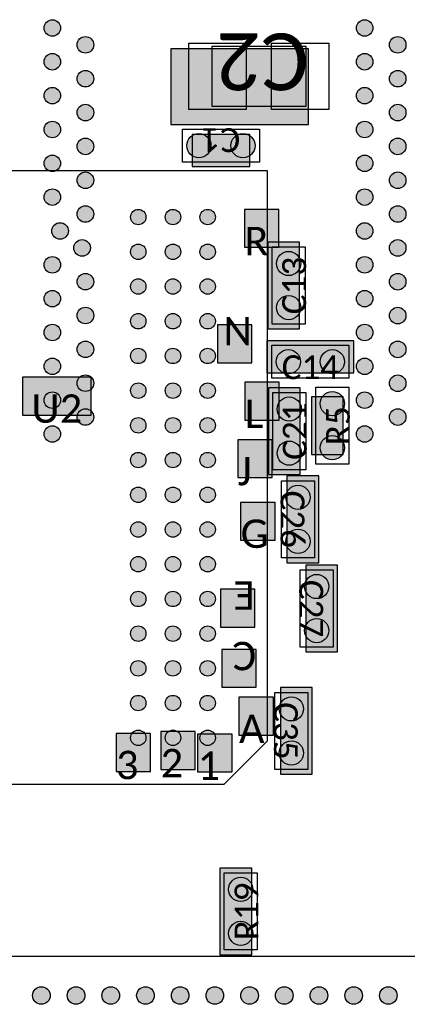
# Model space of a CAD drawing. Extents: x 39 to 117.4, y 137.3 to 200.1.
# Tile 8 of 11: x 77.5 to 86.4, y 163.4 to 186.1. Entities that reach past the tile are written whole.
import ezdxf

# ---------------------------------------------------------------- set-up
doc = ezdxf.new("R2010")
doc.units = 0
doc.header["$MEASUREMENT"] = 0
doc.layers.add('CAD_DRAWING', color=7, linetype='CONTINUOUS')
doc.styles.get("Standard").update_dxf_attribs({"font": 'txt.shx'})

msp = doc.modelspace()

# ---------------------------------------------------------------- hatches: boundary and pattern name
at = {"layer": 'CAD_DRAWING'}
h = msp.add_hatch(color=254, dxfattribs=at)
edge = h.paths.add_edge_path()
edge.add_arc((78.248, 185.887), 0.191, 0, 360)
h = msp.add_hatch(color=254, dxfattribs=at)
edge = h.paths.add_edge_path()
edge.add_arc((85.449, 185.887), 0.191, 0, 360)
h = msp.add_hatch(color=254, dxfattribs=at)
edge = h.paths.add_edge_path()
edge.add_arc((79.01, 185.498), 0.191, 0, 360)
h = msp.add_hatch(color=254, dxfattribs=at)
edge = h.paths.add_edge_path()
edge.add_arc((86.211, 185.498), 0.191, 0, 360)
for points in [[(84.153, 185.408), (80.978, 185.408), (80.978, 183.663), (84.153, 183.663)], [(82.801, 183.429), (81.468, 183.429), (81.468, 182.696), (82.801, 182.696)], [(82.675, 180.833), (83.469, 180.833), (83.469, 181.705), (82.675, 181.705)], [(83.949, 178.951), (83.949, 180.951), (83.216, 180.951), (83.216, 178.951)], [(82.851, 179.045), (82.057, 179.045), (82.057, 178.172), (82.851, 178.172)], [(83.197, 177.942), (85.197, 177.942), (85.197, 178.675), (83.197, 178.675)], [(77.556, 176.964), (79.144, 176.964), (79.144, 177.837), (77.556, 177.837)], [(82.683, 176.85), (83.477, 176.85), (83.477, 177.722), (82.683, 177.722)], [(83.963, 175.596), (83.963, 177.596), (83.231, 177.596), (83.231, 175.596)], [(84.956, 176.054), (84.956, 177.387), (84.224, 177.387), (84.224, 176.054)], [(82.523, 175.524), (83.317, 175.524), (83.317, 176.396), (82.523, 176.396)], [(83.658, 175.564), (83.658, 173.564), (84.391, 173.564), (84.391, 175.564)], [(82.589, 174.081), (83.383, 174.081), (83.383, 174.954), (82.589, 174.954)], [(84.09, 173.507), (84.09, 171.507), (84.823, 171.507), (84.823, 173.507)], [(82.919, 172.951), (82.126, 172.951), (82.126, 172.079), (82.919, 172.079)], [(82.947, 171.564), (82.153, 171.564), (82.153, 170.692), (82.947, 170.692)], [(83.506, 170.687), (83.506, 168.687), (84.239, 168.687), (84.239, 170.687)], [(82.551, 169.591), (83.345, 169.591), (83.345, 170.463), (82.551, 170.463)], [(79.717, 168.751), (80.511, 168.751), (80.511, 169.624), (79.717, 169.624)], [(80.747, 168.801), (81.541, 168.801), (81.541, 169.674), (80.747, 169.674)], [(81.597, 168.741), (82.391, 168.741), (82.391, 169.614), (81.597, 169.614)], [(82.846, 164.528), (82.846, 166.528), (82.113, 166.528), (82.113, 164.528)]]:
    msp.add_hatch(color=254, dxfattribs=at).paths.add_polyline_path(points)
h = msp.add_hatch(color=254, dxfattribs=at)
edge = h.paths.add_edge_path()
edge.add_arc((78.248, 185.108), 0.191, 0, 360)
h = msp.add_hatch(color=254, dxfattribs=at)
edge = h.paths.add_edge_path()
edge.add_arc((85.449, 185.108), 0.191, 0, 360)
h = msp.add_hatch(color=254, dxfattribs=at)
edge = h.paths.add_edge_path()
edge.add_arc((79.01, 184.718), 0.191, 0, 360)
h = msp.add_hatch(color=254, dxfattribs=at)
edge = h.paths.add_edge_path()
edge.add_arc((86.211, 184.718), 0.191, 0, 360)
h = msp.add_hatch(color=254, dxfattribs=at)
edge = h.paths.add_edge_path()
edge.add_arc((78.248, 184.328), 0.191, 0, 360)
h = msp.add_hatch(color=254, dxfattribs=at)
edge = h.paths.add_edge_path()
edge.add_arc((85.449, 184.328), 0.191, 0, 360)
h = msp.add_hatch(color=254, dxfattribs=at)
edge = h.paths.add_edge_path()
edge.add_arc((79.01, 183.938), 0.191, 0, 360)
h = msp.add_hatch(color=254, dxfattribs=at)
edge = h.paths.add_edge_path()
edge.add_arc((86.211, 183.938), 0.191, 0, 360)
h = msp.add_hatch(color=254, dxfattribs=at)
edge = h.paths.add_edge_path()
edge.add_arc((78.248, 183.548), 0.191, 0, 360)
h = msp.add_hatch(color=254, dxfattribs=at)
edge = h.paths.add_edge_path()
edge.add_arc((85.449, 183.548), 0.191, 0, 360)
h = msp.add_hatch(color=254, dxfattribs=at)
edge = h.paths.add_edge_path()
edge.add_arc((79.01, 183.158), 0.191, 0, 360)
h = msp.add_hatch(color=254, dxfattribs=at)
edge = h.paths.add_edge_path()
edge.add_arc((81.626, 183.175), 0.279, 0, 360)
h = msp.add_hatch(color=254, dxfattribs=at)
edge = h.paths.add_edge_path()
edge.add_arc((82.642, 183.175), 0.279, 0, 360)
h = msp.add_hatch(color=254, dxfattribs=at)
edge = h.paths.add_edge_path()
edge.add_arc((86.211, 183.158), 0.191, 0, 360)
h = msp.add_hatch(color=254, dxfattribs=at)
edge = h.paths.add_edge_path()
edge.add_arc((78.248, 182.768), 0.191, 0, 360)
h = msp.add_hatch(color=254, dxfattribs=at)
edge = h.paths.add_edge_path()
edge.add_arc((85.449, 182.768), 0.191, 0, 360)
h = msp.add_hatch(color=254, dxfattribs=at)
edge = h.paths.add_edge_path()
edge.add_arc((79.01, 182.378), 0.191, 0, 360)
h = msp.add_hatch(color=254, dxfattribs=at)
edge = h.paths.add_edge_path()
edge.add_arc((86.211, 182.378), 0.191, 0, 360)
h = msp.add_hatch(color=254, dxfattribs=at)
edge = h.paths.add_edge_path()
edge.add_arc((78.248, 181.989), 0.191, 0, 360)
h = msp.add_hatch(color=254, dxfattribs=at)
edge = h.paths.add_edge_path()
edge.add_arc((85.449, 181.989), 0.191, 0, 360)
h = msp.add_hatch(color=254, dxfattribs=at)
edge = h.paths.add_edge_path()
edge.add_arc((79.01, 181.599), 0.191, 0, 360)
h = msp.add_hatch(color=254, dxfattribs=at)
edge = h.paths.add_edge_path()
edge.add_arc((86.211, 181.599), 0.191, 0, 360)
h = msp.add_hatch(color=254, dxfattribs=at)
edge = h.paths.add_edge_path()
edge.add_arc((80.229, 181.529), 0.178, 0, 360)
h = msp.add_hatch(color=254, dxfattribs=at)
edge = h.paths.add_edge_path()
edge.add_arc((81.029, 181.529), 0.178, 0, 360)
h = msp.add_hatch(color=254, dxfattribs=at)
edge = h.paths.add_edge_path()
edge.add_arc((81.829, 181.529), 0.178, 0, 360)
h = msp.add_hatch(color=254, dxfattribs=at)
edge = h.paths.add_edge_path()
edge.add_arc((78.426, 181.209), 0.191, 0, 360)
h = msp.add_hatch(color=254, dxfattribs=at)
edge = h.paths.add_edge_path()
edge.add_arc((85.449, 181.209), 0.191, 0, 360)
h = msp.add_hatch(color=254, dxfattribs=at)
edge = h.paths.add_edge_path()
edge.add_arc((78.934, 180.819), 0.191, 0, 360)
h = msp.add_hatch(color=254, dxfattribs=at)
edge = h.paths.add_edge_path()
edge.add_arc((80.229, 180.729), 0.178, 0, 360)
h = msp.add_hatch(color=254, dxfattribs=at)
edge = h.paths.add_edge_path()
edge.add_arc((81.029, 180.729), 0.178, 0, 360)
h = msp.add_hatch(color=254, dxfattribs=at)
edge = h.paths.add_edge_path()
edge.add_arc((81.829, 180.729), 0.178, 0, 360)
h = msp.add_hatch(color=254, dxfattribs=at)
edge = h.paths.add_edge_path()
edge.add_arc((86.211, 180.819), 0.191, 0, 360)
h = msp.add_hatch(color=254, dxfattribs=at)
edge = h.paths.add_edge_path()
edge.add_arc((83.695, 180.459), 0.279, 0, 360)
h = msp.add_hatch(color=254, dxfattribs=at)
edge = h.paths.add_edge_path()
edge.add_arc((78.248, 180.429), 0.191, 0, 360)
h = msp.add_hatch(color=254, dxfattribs=at)
edge = h.paths.add_edge_path()
edge.add_arc((85.449, 180.429), 0.191, 0, 360)
h = msp.add_hatch(color=254, dxfattribs=at)
edge = h.paths.add_edge_path()
edge.add_arc((79.01, 180.04), 0.191, 0, 360)
h = msp.add_hatch(color=254, dxfattribs=at)
edge = h.paths.add_edge_path()
edge.add_arc((86.211, 180.039), 0.191, 0, 360)
h = msp.add_hatch(color=254, dxfattribs=at)
edge = h.paths.add_edge_path()
edge.add_arc((80.229, 179.929), 0.178, 0, 360)
h = msp.add_hatch(color=254, dxfattribs=at)
edge = h.paths.add_edge_path()
edge.add_arc((81.029, 179.929), 0.178, 0, 360)
h = msp.add_hatch(color=254, dxfattribs=at)
edge = h.paths.add_edge_path()
edge.add_arc((81.829, 179.929), 0.178, 0, 360)
h = msp.add_hatch(color=254, dxfattribs=at)
edge = h.paths.add_edge_path()
edge.add_arc((78.248, 179.649), 0.191, 0, 360)
h = msp.add_hatch(color=254, dxfattribs=at)
edge = h.paths.add_edge_path()
edge.add_arc((83.695, 179.443), 0.279, 0, 360)
h = msp.add_hatch(color=254, dxfattribs=at)
edge = h.paths.add_edge_path()
edge.add_arc((85.449, 179.649), 0.191, 0, 360)
h = msp.add_hatch(color=254, dxfattribs=at)
edge = h.paths.add_edge_path()
edge.add_arc((79.01, 179.261), 0.191, 0, 360)
h = msp.add_hatch(color=254, dxfattribs=at)
edge = h.paths.add_edge_path()
edge.add_arc((80.229, 179.129), 0.178, 0, 360)
h = msp.add_hatch(color=254, dxfattribs=at)
edge = h.paths.add_edge_path()
edge.add_arc((81.029, 179.129), 0.178, 0, 360)
h = msp.add_hatch(color=254, dxfattribs=at)
edge = h.paths.add_edge_path()
edge.add_arc((81.829, 179.129), 0.178, 0, 360)
h = msp.add_hatch(color=254, dxfattribs=at)
edge = h.paths.add_edge_path()
edge.add_arc((86.211, 179.259), 0.191, 0, 360)
h = msp.add_hatch(color=254, dxfattribs=at)
edge = h.paths.add_edge_path()
edge.add_arc((78.248, 178.869), 0.191, 0, 360)
h = msp.add_hatch(color=254, dxfattribs=at)
edge = h.paths.add_edge_path()
edge.add_arc((85.449, 178.869), 0.191, 0, 360)
h = msp.add_hatch(color=254, dxfattribs=at)
edge = h.paths.add_edge_path()
edge.add_arc((79.01, 178.481), 0.191, 0, 360)
h = msp.add_hatch(color=254, dxfattribs=at)
edge = h.paths.add_edge_path()
edge.add_arc((86.211, 178.479), 0.191, 0, 360)
h = msp.add_hatch(color=254, dxfattribs=at)
edge = h.paths.add_edge_path()
edge.add_arc((80.229, 178.329), 0.178, 0, 360)
h = msp.add_hatch(color=254, dxfattribs=at)
edge = h.paths.add_edge_path()
edge.add_arc((81.029, 178.329), 0.178, 0, 360)
h = msp.add_hatch(color=254, dxfattribs=at)
edge = h.paths.add_edge_path()
edge.add_arc((81.829, 178.329), 0.178, 0, 360)
h = msp.add_hatch(color=254, dxfattribs=at)
edge = h.paths.add_edge_path()
edge.add_arc((83.689, 178.196), 0.279, 0, 360)
h = msp.add_hatch(color=254, dxfattribs=at)
edge = h.paths.add_edge_path()
edge.add_arc((84.705, 178.196), 0.279, 0, 360)
h = msp.add_hatch(color=254, dxfattribs=at)
edge = h.paths.add_edge_path()
edge.add_arc((78.248, 178.09), 0.191, 0, 360)
h = msp.add_hatch(color=254, dxfattribs=at)
edge = h.paths.add_edge_path()
edge.add_arc((85.449, 178.09), 0.191, 0, 360)
h = msp.add_hatch(color=254, dxfattribs=at)
edge = h.paths.add_edge_path()
edge.add_arc((79.01, 177.701), 0.191, 0, 360)
h = msp.add_hatch(color=254, dxfattribs=at)
edge = h.paths.add_edge_path()
edge.add_arc((80.229, 177.529), 0.178, 0, 360)
h = msp.add_hatch(color=254, dxfattribs=at)
edge = h.paths.add_edge_path()
edge.add_arc((81.029, 177.529), 0.178, 0, 360)
h = msp.add_hatch(color=254, dxfattribs=at)
edge = h.paths.add_edge_path()
edge.add_arc((81.829, 177.529), 0.178, 0, 360)
h = msp.add_hatch(color=254, dxfattribs=at)
edge = h.paths.add_edge_path()
edge.add_arc((86.211, 177.7), 0.191, 0, 360)
h = msp.add_hatch(color=254, dxfattribs=at)
edge = h.paths.add_edge_path()
edge.add_arc((78.248, 177.31), 0.191, 0, 360)
h = msp.add_hatch(color=254, dxfattribs=at)
edge = h.paths.add_edge_path()
edge.add_arc((84.702, 177.229), 0.279, 0, 360)
h = msp.add_hatch(color=254, dxfattribs=at)
edge = h.paths.add_edge_path()
edge.add_arc((85.449, 177.31), 0.191, 0, 360)
h = msp.add_hatch(color=254, dxfattribs=at)
edge = h.paths.add_edge_path()
edge.add_arc((83.709, 177.104), 0.279, 0, 360)
h = msp.add_hatch(color=254, dxfattribs=at)
edge = h.paths.add_edge_path()
edge.add_arc((79.01, 176.921), 0.191, 0, 360)
h = msp.add_hatch(color=254, dxfattribs=at)
edge = h.paths.add_edge_path()
edge.add_arc((86.211, 176.92), 0.191, 0, 360)
h = msp.add_hatch(color=254, dxfattribs=at)
edge = h.paths.add_edge_path()
edge.add_arc((80.229, 176.729), 0.178, 0, 360)
h = msp.add_hatch(color=254, dxfattribs=at)
edge = h.paths.add_edge_path()
edge.add_arc((81.029, 176.729), 0.178, 0, 360)
h = msp.add_hatch(color=254, dxfattribs=at)
edge = h.paths.add_edge_path()
edge.add_arc((81.829, 176.729), 0.178, 0, 360)
h = msp.add_hatch(color=254, dxfattribs=at)
edge = h.paths.add_edge_path()
edge.add_arc((78.248, 176.53), 0.191, 0, 360)
h = msp.add_hatch(color=254, dxfattribs=at)
edge = h.paths.add_edge_path()
edge.add_arc((85.449, 176.53), 0.191, 0, 360)
h = msp.add_hatch(color=254, dxfattribs=at)
edge = h.paths.add_edge_path()
edge.add_arc((83.709, 176.088), 0.279, 0, 360)
h = msp.add_hatch(color=254, dxfattribs=at)
edge = h.paths.add_edge_path()
edge.add_arc((84.702, 176.213), 0.279, 0, 360)
h = msp.add_hatch(color=254, dxfattribs=at)
edge = h.paths.add_edge_path()
edge.add_arc((80.229, 175.929), 0.178, 0, 360)
h = msp.add_hatch(color=254, dxfattribs=at)
edge = h.paths.add_edge_path()
edge.add_arc((81.029, 175.929), 0.178, 0, 360)
h = msp.add_hatch(color=254, dxfattribs=at)
edge = h.paths.add_edge_path()
edge.add_arc((81.829, 175.929), 0.178, 0, 360)
h = msp.add_hatch(color=254, dxfattribs=at)
edge = h.paths.add_edge_path()
edge.add_arc((80.229, 175.129), 0.178, 0, 360)
h = msp.add_hatch(color=254, dxfattribs=at)
edge = h.paths.add_edge_path()
edge.add_arc((81.029, 175.129), 0.178, 0, 360)
h = msp.add_hatch(color=254, dxfattribs=at)
edge = h.paths.add_edge_path()
edge.add_arc((81.829, 175.129), 0.178, 0, 360)
h = msp.add_hatch(color=254, dxfattribs=at)
edge = h.paths.add_edge_path()
edge.add_arc((83.912, 175.072), 0.279, 0, 360)
h = msp.add_hatch(color=254, dxfattribs=at)
edge = h.paths.add_edge_path()
edge.add_arc((80.229, 174.329), 0.178, 0, 360)
h = msp.add_hatch(color=254, dxfattribs=at)
edge = h.paths.add_edge_path()
edge.add_arc((81.029, 174.329), 0.178, 0, 360)
h = msp.add_hatch(color=254, dxfattribs=at)
edge = h.paths.add_edge_path()
edge.add_arc((81.829, 174.329), 0.178, 0, 360)
h = msp.add_hatch(color=254, dxfattribs=at)
edge = h.paths.add_edge_path()
edge.add_arc((83.912, 174.056), 0.279, 0, 360)
h = msp.add_hatch(color=254, dxfattribs=at)
edge = h.paths.add_edge_path()
edge.add_arc((80.229, 173.529), 0.178, 0, 360)
h = msp.add_hatch(color=254, dxfattribs=at)
edge = h.paths.add_edge_path()
edge.add_arc((81.029, 173.529), 0.178, 0, 360)
h = msp.add_hatch(color=254, dxfattribs=at)
edge = h.paths.add_edge_path()
edge.add_arc((81.829, 173.529), 0.178, 0, 360)
h = msp.add_hatch(color=254, dxfattribs=at)
edge = h.paths.add_edge_path()
edge.add_arc((84.344, 173.015), 0.279, 0, 360)
h = msp.add_hatch(color=254, dxfattribs=at)
edge = h.paths.add_edge_path()
edge.add_arc((80.229, 172.729), 0.178, 0, 360)
h = msp.add_hatch(color=254, dxfattribs=at)
edge = h.paths.add_edge_path()
edge.add_arc((81.029, 172.729), 0.178, 0, 360)
h = msp.add_hatch(color=254, dxfattribs=at)
edge = h.paths.add_edge_path()
edge.add_arc((81.829, 172.729), 0.178, 0, 360)
h = msp.add_hatch(color=254, dxfattribs=at)
edge = h.paths.add_edge_path()
edge.add_arc((84.344, 171.999), 0.279, 0, 360)
h = msp.add_hatch(color=254, dxfattribs=at)
edge = h.paths.add_edge_path()
edge.add_arc((80.229, 171.929), 0.178, 0, 360)
h = msp.add_hatch(color=254, dxfattribs=at)
edge = h.paths.add_edge_path()
edge.add_arc((81.029, 171.929), 0.178, 0, 360)
h = msp.add_hatch(color=254, dxfattribs=at)
edge = h.paths.add_edge_path()
edge.add_arc((81.829, 171.929), 0.178, 0, 360)
h = msp.add_hatch(color=254, dxfattribs=at)
edge = h.paths.add_edge_path()
edge.add_arc((80.229, 171.129), 0.178, 0, 360)
h = msp.add_hatch(color=254, dxfattribs=at)
edge = h.paths.add_edge_path()
edge.add_arc((81.029, 171.129), 0.178, 0, 360)
h = msp.add_hatch(color=254, dxfattribs=at)
edge = h.paths.add_edge_path()
edge.add_arc((81.829, 171.129), 0.178, 0, 360)
h = msp.add_hatch(color=254, dxfattribs=at)
edge = h.paths.add_edge_path()
edge.add_arc((80.229, 170.329), 0.178, 0, 360)
h = msp.add_hatch(color=254, dxfattribs=at)
edge = h.paths.add_edge_path()
edge.add_arc((81.029, 170.329), 0.178, 0, 360)
h = msp.add_hatch(color=254, dxfattribs=at)
edge = h.paths.add_edge_path()
edge.add_arc((81.829, 170.329), 0.178, 0, 360)
h = msp.add_hatch(color=254, dxfattribs=at)
edge = h.paths.add_edge_path()
edge.add_arc((83.76, 170.195), 0.279, 0, 360)
h = msp.add_hatch(color=254, dxfattribs=at)
edge = h.paths.add_edge_path()
edge.add_arc((80.229, 169.529), 0.178, 0, 360)
h = msp.add_hatch(color=254, dxfattribs=at)
edge = h.paths.add_edge_path()
edge.add_arc((81.029, 169.529), 0.178, 0, 360)
h = msp.add_hatch(color=254, dxfattribs=at)
edge = h.paths.add_edge_path()
edge.add_arc((81.829, 169.529), 0.178, 0, 360)
h = msp.add_hatch(color=254, dxfattribs=at)
edge = h.paths.add_edge_path()
edge.add_arc((83.76, 169.179), 0.279, 0, 360)
h = msp.add_hatch(color=254, dxfattribs=at)
edge = h.paths.add_edge_path()
edge.add_arc((82.592, 166.036), 0.279, 0, 360)
h = msp.add_hatch(color=254, dxfattribs=at)
edge = h.paths.add_edge_path()
edge.add_arc((82.592, 165.02), 0.279, 0, 360)
h = msp.add_hatch(color=254, dxfattribs=at)
edge = h.paths.add_edge_path()
edge.add_arc((77.995, 163.59), 0.203, 0, 360)
h = msp.add_hatch(color=254, dxfattribs=at)
edge = h.paths.add_edge_path()
edge.add_arc((78.795, 163.59), 0.203, 0, 360)
h = msp.add_hatch(color=254, dxfattribs=at)
edge = h.paths.add_edge_path()
edge.add_arc((79.595, 163.59), 0.203, 0, 360)
h = msp.add_hatch(color=254, dxfattribs=at)
edge = h.paths.add_edge_path()
edge.add_arc((80.395, 163.59), 0.203, 0, 360)
h = msp.add_hatch(color=254, dxfattribs=at)
edge = h.paths.add_edge_path()
edge.add_arc((81.195, 163.59), 0.203, 0, 360)
h = msp.add_hatch(color=254, dxfattribs=at)
edge = h.paths.add_edge_path()
edge.add_arc((81.995, 163.59), 0.203, 0, 360)
h = msp.add_hatch(color=254, dxfattribs=at)
edge = h.paths.add_edge_path()
edge.add_arc((82.795, 163.59), 0.203, 0, 360)
h = msp.add_hatch(color=254, dxfattribs=at)
edge = h.paths.add_edge_path()
edge.add_arc((83.595, 163.59), 0.203, 0, 360)
h = msp.add_hatch(color=254, dxfattribs=at)
edge = h.paths.add_edge_path()
edge.add_arc((84.395, 163.59), 0.203, 0, 360)
h = msp.add_hatch(color=254, dxfattribs=at)
edge = h.paths.add_edge_path()
edge.add_arc((85.195, 163.59), 0.203, 0, 360)
h = msp.add_hatch(color=254, dxfattribs=at)
edge = h.paths.add_edge_path()
edge.add_arc((85.995, 163.59), 0.203, 0, 360)

# ---------------------------------------------------------------- linework, layer by layer
at = {"layer": 'CAD_DRAWING', "color": 9, "linetype": 'CONTINUOUS'}
for points in [[(84.153, 185.408), (80.978, 185.408), (80.978, 183.663), (84.153, 183.663)], [(82.801, 183.429), (81.468, 183.429), (81.468, 182.696), (82.801, 182.696)], [(82.675, 180.833), (83.469, 180.833), (83.469, 181.705), (82.675, 181.705)], [(83.949, 178.951), (83.949, 180.951), (83.216, 180.951), (83.216, 178.951)], [(82.851, 179.045), (82.057, 179.045), (82.057, 178.172), (82.851, 178.172)], [(83.197, 177.942), (85.197, 177.942), (85.197, 178.675), (83.197, 178.675)], [(77.556, 176.964), (79.144, 176.964), (79.144, 177.837), (77.556, 177.837)], [(82.683, 176.85), (83.477, 176.85), (83.477, 177.722), (82.683, 177.722)], [(83.963, 175.596), (83.963, 177.596), (83.231, 177.596), (83.231, 175.596)], [(84.956, 176.054), (84.956, 177.387), (84.224, 177.387), (84.224, 176.054)], [(82.523, 175.524), (83.317, 175.524), (83.317, 176.396), (82.523, 176.396)], [(83.658, 175.564), (83.658, 173.564), (84.391, 173.564), (84.391, 175.564)], [(82.589, 174.081), (83.383, 174.081), (83.383, 174.954), (82.589, 174.954)], [(84.09, 173.507), (84.09, 171.507), (84.823, 171.507), (84.823, 173.507)], [(82.919, 172.951), (82.126, 172.951), (82.126, 172.079), (82.919, 172.079)], [(82.947, 171.564), (82.153, 171.564), (82.153, 170.692), (82.947, 170.692)], [(83.506, 170.687), (83.506, 168.687), (84.239, 168.687), (84.239, 170.687)], [(82.551, 169.591), (83.345, 169.591), (83.345, 170.463), (82.551, 170.463)], [(79.717, 168.751), (80.511, 168.751), (80.511, 169.624), (79.717, 169.624)], [(80.747, 168.801), (81.541, 168.801), (81.541, 169.674), (80.747, 169.674)], [(81.597, 168.741), (82.391, 168.741), (82.391, 169.614), (81.597, 169.614)], [(82.846, 164.528), (82.846, 166.528), (82.113, 166.528), (82.113, 164.528)]]:
    msp.add_lwpolyline(points, close=True, dxfattribs=at)
for points in [[(81.398, 185.535), (82.718, 185.535), (82.718, 184.011), (81.398, 184.011), (81.398, 185.535)], [(81.931, 184.074), (81.931, 185.471), (81.931, 185.471)], [(81.931, 185.471), (84.09, 185.471), (84.09, 185.471)], [(83.303, 185.535), (84.623, 185.535), (84.623, 184.011), (83.303, 184.011), (83.303, 185.535)], [(84.09, 185.471), (84.09, 184.074), (84.09, 184.074)], [(84.09, 184.074), (81.931, 184.074), (81.931, 184.074)], [(81.245, 183.556), (83.023, 183.556), (83.023, 183.556)], [(81.245, 182.794), (81.245, 183.556), (81.245, 183.556)], [(83.023, 183.556), (83.023, 182.794), (83.023, 182.794)], [(83.023, 182.794), (81.245, 182.794), (81.245, 182.794)], [(74.054, 182.604), (83.204, 182.604), (83.204, 182.604)], [(83.204, 182.604), (83.204, 169.454), (83.204, 169.454)], [(83.314, 179.062), (83.314, 180.84), (83.314, 180.84)], [(83.314, 180.84), (84.076, 180.84), (84.076, 180.84)], [(84.076, 180.84), (84.076, 179.062), (84.076, 179.062)], [(84.076, 179.062), (83.314, 179.062), (83.314, 179.062)], [(83.308, 177.815), (83.308, 178.577), (83.308, 178.577)], [(83.308, 178.577), (85.086, 178.577), (85.086, 178.577)], [(85.086, 178.577), (85.086, 177.815), (85.086, 177.815)], [(85.086, 177.815), (83.308, 177.815), (83.308, 177.815)], [(83.328, 175.707), (83.328, 177.485), (83.328, 177.485)], [(83.328, 177.485), (84.09, 177.485), (84.09, 177.485)], [(84.09, 177.485), (84.09, 175.707), (84.09, 175.707)], [(84.321, 175.832), (84.321, 177.61), (84.321, 177.61)], [(84.321, 177.61), (85.083, 177.61), (85.083, 177.61)], [(85.083, 177.61), (85.083, 175.832), (85.083, 175.832)], [(84.09, 175.707), (83.328, 175.707), (83.328, 175.707)], [(85.083, 175.832), (84.321, 175.832), (84.321, 175.832)], [(83.531, 173.675), (83.531, 175.453), (83.531, 175.453)], [(83.531, 175.453), (84.293, 175.453), (84.293, 175.453)], [(84.293, 175.453), (84.293, 173.675), (84.293, 173.675)], [(84.293, 173.675), (83.531, 173.675), (83.531, 173.675)], [(83.963, 171.618), (83.963, 173.396), (83.963, 173.396)], [(83.963, 173.396), (84.725, 173.396), (84.725, 173.396)], [(84.725, 173.396), (84.725, 171.618), (84.725, 171.618)], [(84.725, 171.618), (83.963, 171.618), (83.963, 171.618)], [(83.379, 168.798), (83.379, 170.576), (83.379, 170.576)], [(83.379, 170.576), (84.141, 170.576), (84.141, 170.576)], [(84.141, 170.576), (84.141, 168.798), (84.141, 168.798)], [(83.204, 169.454), (82.204, 168.454), (82.204, 168.454)], [(84.141, 168.798), (83.379, 168.798), (83.379, 168.798)], [(82.204, 168.454), (74.054, 168.454), (74.054, 168.454)], [(82.211, 164.639), (82.211, 166.417), (82.211, 166.417)], [(82.211, 166.417), (82.973, 166.417), (82.973, 166.417)], [(82.973, 166.417), (82.973, 164.639), (82.973, 164.639)], [(82.973, 164.639), (82.211, 164.639), (82.211, 164.639)], [(96.495, 164.49), (75.495, 164.49), (75.495, 164.49)]]:
    msp.add_lwpolyline(points, dxfattribs=at)
for centre, radius in [((78.248, 185.887), 0.191), ((85.449, 185.887), 0.191), ((79.01, 185.498), 0.191), ((86.211, 185.498), 0.191), ((78.248, 185.108), 0.191), ((85.449, 185.108), 0.191), ((79.01, 184.718), 0.191), ((86.211, 184.718), 0.191), ((78.248, 184.328), 0.191), ((85.449, 184.328), 0.191), ((79.01, 183.938), 0.191), ((86.211, 183.938), 0.191), ((78.248, 183.548), 0.191), ((85.449, 183.548), 0.191), ((79.01, 183.158), 0.191), ((81.626, 183.175), 0.279), ((82.642, 183.175), 0.279), ((86.211, 183.158), 0.191), ((78.248, 182.768), 0.191), ((85.449, 182.768), 0.191), ((79.01, 182.378), 0.191), ((86.211, 182.378), 0.191), ((78.248, 181.989), 0.191), ((85.449, 181.989), 0.191), ((79.01, 181.599), 0.191), ((86.211, 181.599), 0.191), ((80.229, 181.529), 0.178), ((81.029, 181.529), 0.178), ((81.829, 181.529), 0.178), ((78.426, 181.209), 0.191), ((85.449, 181.209), 0.191), ((78.934, 180.819), 0.191), ((80.229, 180.729), 0.178), ((81.029, 180.729), 0.178), ((81.829, 180.729), 0.178), ((86.211, 180.819), 0.191), ((83.695, 180.459), 0.279), ((78.248, 180.429), 0.191), ((85.449, 180.429), 0.191), ((79.01, 180.04), 0.191), ((86.211, 180.039), 0.191), ((80.229, 179.929), 0.178), ((81.029, 179.929), 0.178), ((81.829, 179.929), 0.178), ((78.248, 179.649), 0.191), ((83.695, 179.443), 0.279), ((85.449, 179.649), 0.191), ((79.01, 179.261), 0.191), ((80.229, 179.129), 0.178), ((81.029, 179.129), 0.178), ((81.829, 179.129), 0.178), ((86.211, 179.259), 0.191), ((78.248, 178.869), 0.191), ((85.449, 178.869), 0.191), ((79.01, 178.481), 0.191), ((86.211, 178.479), 0.191), ((80.229, 178.329), 0.178), ((81.029, 178.329), 0.178), ((81.829, 178.329), 0.178), ((83.689, 178.196), 0.279), ((84.705, 178.196), 0.279), ((78.248, 178.09), 0.191), ((85.449, 178.09), 0.191), ((79.01, 177.701), 0.191), ((80.229, 177.529), 0.178), ((81.029, 177.529), 0.178), ((81.829, 177.529), 0.178), ((86.211, 177.7), 0.191), ((78.248, 177.31), 0.191), ((84.702, 177.229), 0.279), ((85.449, 177.31), 0.191), ((83.709, 177.104), 0.279), ((79.01, 176.921), 0.191), ((86.211, 176.92), 0.191), ((80.229, 176.729), 0.178), ((81.029, 176.729), 0.178), ((81.829, 176.729), 0.178), ((78.248, 176.53), 0.191), ((85.449, 176.53), 0.191), ((83.709, 176.088), 0.279), ((84.702, 176.213), 0.279), ((80.229, 175.929), 0.178), ((81.029, 175.929), 0.178), ((81.829, 175.929), 0.178), ((80.229, 175.129), 0.178), ((81.029, 175.129), 0.178), ((81.829, 175.129), 0.178), ((83.912, 175.072), 0.279), ((80.229, 174.329), 0.178), ((81.029, 174.329), 0.178), ((81.829, 174.329), 0.178), ((83.912, 174.056), 0.279), ((80.229, 173.529), 0.178), ((81.029, 173.529), 0.178), ((81.829, 173.529), 0.178), ((84.344, 173.015), 0.279), ((80.229, 172.729), 0.178), ((81.029, 172.729), 0.178), ((81.829, 172.729), 0.178), ((84.344, 171.999), 0.279), ((80.229, 171.929), 0.178), ((81.029, 171.929), 0.178), ((81.829, 171.929), 0.178), ((80.229, 171.129), 0.178), ((81.029, 171.129), 0.178), ((81.829, 171.129), 0.178), ((80.229, 170.329), 0.178), ((81.029, 170.329), 0.178), ((81.829, 170.329), 0.178), ((83.76, 170.195), 0.279), ((80.229, 169.529), 0.178), ((81.029, 169.529), 0.178), ((81.829, 169.529), 0.178), ((83.76, 169.179), 0.279), ((82.592, 166.036), 0.279), ((82.592, 165.02), 0.279), ((77.995, 163.59), 0.203), ((78.795, 163.59), 0.203), ((79.595, 163.59), 0.203), ((80.395, 163.59), 0.203), ((81.195, 163.59), 0.203), ((81.995, 163.59), 0.203), ((82.795, 163.59), 0.203), ((83.595, 163.59), 0.203), ((84.395, 163.59), 0.203), ((85.195, 163.59), 0.203), ((85.995, 163.59), 0.203)]:
    msp.add_circle(centre, radius, dxfattribs=at)

# ---------------------------------------------------------------- texts
at = {"layer": 'CAD_DRAWING'}
for s, insert, char_height, width, attachment_point, rotation in [('\\C7;\\fCalibri|b0|i0|;\\H1.3083503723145;C2', (84.153, 185.774), 1.30835, 3.175, 7, 180), ('\\C7;\\fCalibri|b0|i0|;\\H0.5495304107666;C1', (82.134, 183.583), 0.54953, 1.3335, 8, 180), ('\\C7;\\fCalibri|b0|i0|;\\H0.5495304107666;C13', (84.103, 179.951), 0.54953, 2.00025, 8, 90), ('\\C7;\\fCalibri|b0|i0|;\\H0.65417518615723;N', (82.851, 179.228), 0.65417, 0.79375, 7, 180), ('\\C7;\\fCalibri|b0|i0|;\\H0.5495304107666;C21', (84.117, 176.596), 0.54953, 2.00025, 8, 90), ('\\C7;\\fCalibri|b0|i0|;\\H0.5495304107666;R5', (85.11, 176.721), 0.54953, 1.3335, 8, 90), ('\\C7;\\fCalibri|b0|i0|;\\H0.5495304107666;C26', (83.505, 174.564), 0.54953, 2.00025, 8, 270), ('\\C7;\\fCalibri|b0|i0|;\\H0.65417518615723;E', (82.919, 173.134), 0.65417, 0.79375, 7, 180), ('\\C7;\\fCalibri|b0|i0|;\\H0.5495304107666;C27', (83.936, 172.507), 0.54953, 2.00025, 8, 270), ('\\C7;\\fCalibri|b0|i0|;\\H0.65417518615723;C', (82.947, 171.747), 0.65417, 0.79375, 7, 180), ('\\C7;\\fCalibri|b0|i0|;\\H0.5495304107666;C35', (83.352, 169.687), 0.54953, 2.00025, 8, 270), ('\\C7;\\fCalibri|b0|i0|;\\H0.5495304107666;R19', (82.999, 165.528), 0.54953, 2.00025, 8, 90)]:
    msp.add_mtext(s, dxfattribs=dict(at, insert=insert, char_height=char_height, width=width, attachment_point=attachment_point, rotation=rotation))
for s, insert, char_height, width, attachment_point in [('\\C7;\\fCalibri|b0|i0|;\\H0.65417518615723;R', (82.675, 180.65), 0.65417, 0.79375, 7), ('\\C7;\\fCalibri|b0|i0|;\\H0.5495304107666;C14', (84.197, 177.788), 0.54953, 2.00025, 8), ('\\C7;\\fCalibri|b0|i0|;\\H0.65417518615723;U2', (78.35, 176.781), 0.65417, 1.5875, 8), ('\\C7;\\fCalibri|b0|i0|;\\H0.65417518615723;L', (82.683, 176.667), 0.65417, 0.79375, 7), ('\\C7;\\fCalibri|b0|i0|;\\H0.65417518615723;J', (82.523, 175.341), 0.65417, 0.79375, 7), ('\\C7;\\fCalibri|b0|i0|;\\H0.65417518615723;G', (82.589, 173.898), 0.65417, 0.79375, 7), ('\\C7;\\fCalibri|b0|i0|;\\H0.65417518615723;A', (82.551, 169.408), 0.65417, 0.79375, 7), ('\\C7;\\fCalibri|b0|i0|;\\H0.65417518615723;2', (80.747, 168.618), 0.65417, 0.79375, 7), ('\\C7;\\fCalibri|b0|i0|;\\H0.65417518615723;3', (79.717, 168.568), 0.65417, 0.79375, 7), ('\\C7;\\fCalibri|b0|i0|;\\H0.65417518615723;1', (81.597, 168.558), 0.65417, 0.79375, 7)]:
    msp.add_mtext(s, dxfattribs=dict(at, insert=insert, char_height=char_height, width=width, attachment_point=attachment_point))

doc.saveas('drawing.dxf')
